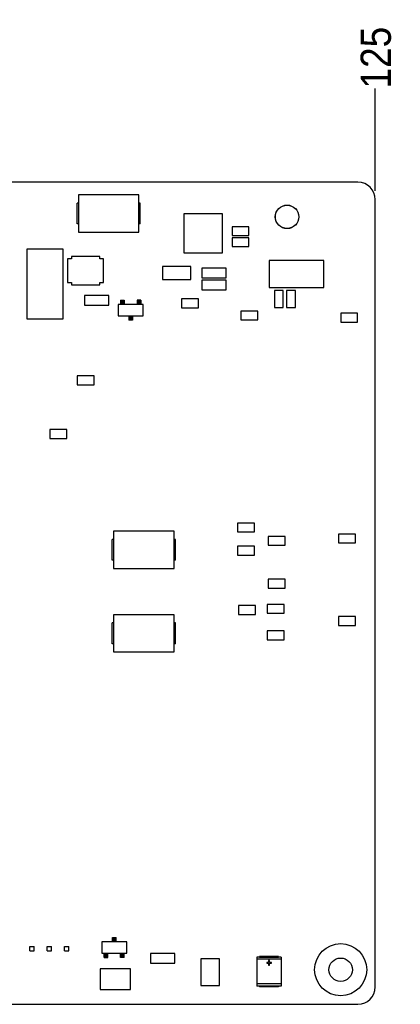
# Model space of a CAD drawing. Extents: x 25 to 408, y 76 to 219.
# Tile 21 of 21: x 364 to 408, y 98 to 212. Entities that reach past the tile are written whole.
import ezdxf

# ---------------------------------------------------------------- set-up
doc = ezdxf.new("R2010")
doc.units = 0
doc.layers.add('尺寸線', color=2, linetype='CONTINUOUS')
doc.layers.add('粗實線', color=7, linetype='CONTINUOUS')
doc.styles.add('SLDTEXTSTYLE0', font='GOTHIC.TTF', dxfattribs={"width": 0.913})
doc.dimstyles.new('SLDDIMSTYLE1', dxfattribs={"dimtxt": 3.5, "dimasz": 3.556, "dimexe": 0, "dimexo": 0.0625, "dimgap": 0.875, "dimtad": 0, "dimtih": 1, "dimtoh": 1, "dimrnd": 1e-09, "dimzin": 12, "dimtxsty": 'SLDTEXTSTYLE0', "dimblk1": 'NONE', "dimblk2": 'NONE', "dimsah": 1, "dimcen": 0.09, "dimazin": 3, "dimtfac": 1, "dimtofl": 0, "dimtmove": 0, "dimatfit": 3, "dimtolj": 1, "dimtzin": 12})

# ---------------------------------------------------------------- blocks, each defined once
blk = doc.blocks.new('_D_25')
at = {"layer": '尺寸線'}
blk.add_line((405.37, 192.43), (405.37, 204.26), dxfattribs=at)
at = {"layer": '尺寸線', "insert": (403.68, 204.26), "char_height": 3.5, "attachment_point": 1, "rotation": 90, "style": 'SLDTEXTSTYLE0'}
blk.add_mtext('125', dxfattribs=at)
blk = doc.blocks.new('_NONE')

msp = doc.modelspace()

# ---------------------------------------------------------------- linework, layer by layer
at = {"layer": '粗實線'}
for p, q in [((403.37, 193.426), (282.37, 193.426)), ((371.04, 191.957), (371.04, 187.657)), ((378.04, 191.957), (371.04, 191.957)), ((378.04, 187.657), (378.04, 191.957)), ((405.37, 100.426), (405.37, 191.426)), ((370.89, 188.607), (370.89, 191.007)), ((371.04, 191.007), (370.89, 191.007)), ((378.19, 191.007), (378.04, 191.007)), ((378.19, 188.607), (378.19, 191.007)), ((383.214, 189.769), (383.214, 185.273)), ((387.71, 189.769), (383.214, 189.769)), ((387.71, 185.273), (387.71, 189.769)), ((371.04, 188.607), (370.89, 188.607)), ((378.19, 188.607), (378.04, 188.607)), ((388.802, 188.283), (388.802, 187.267)), ((390.758, 188.283), (388.802, 188.283)), ((390.758, 187.267), (390.758, 188.283)), ((371.04, 187.657), (378.04, 187.657)), ((388.802, 187.267), (390.758, 187.267)), ((390.758, 187.013), (388.802, 187.013)), ((388.802, 187.013), (388.802, 185.997)), ((390.758, 185.997), (390.758, 187.013)), ((365.077, 185.698), (365.077, 177.66)), ((369.271, 185.698), (365.077, 185.698)), ((369.271, 177.66), (369.271, 185.698)), ((388.802, 185.997), (390.758, 185.997)), ((369.79, 184.584), (369.79, 181.821)), ((370.241, 184.584), (369.79, 184.584)), ((370.241, 184.83), (370.241, 184.584)), ((373.495, 184.83), (370.241, 184.83)), ((373.495, 184.584), (373.495, 184.83)), ((373.956, 184.584), (373.495, 184.584)), ((373.956, 181.821), (373.956, 184.584)), ((383.214, 185.273), (387.71, 185.273)), ((393.095, 184.372), (393.095, 181.272)), ((399.418, 184.372), (393.095, 184.372)), ((399.418, 181.272), (399.418, 184.372)), ((384.046, 183.701), (380.781, 183.701)), ((380.781, 183.701), (380.781, 182.197)), ((384.046, 182.197), (384.046, 183.701)), ((385.321, 183.501), (385.321, 182.397)), ((388.142, 183.501), (385.321, 183.501)), ((388.142, 182.397), (388.142, 183.501)), ((380.781, 182.197), (384.046, 182.197)), ((385.321, 182.397), (388.142, 182.397)), ((385.321, 182.104), (385.321, 181)), ((388.142, 182.104), (385.321, 182.104)), ((388.142, 181), (388.142, 182.104)), ((369.79, 181.821), (370.241, 181.821)), ((370.241, 181.821), (370.241, 181.576)), ((370.241, 181.576), (373.495, 181.576)), ((373.495, 181.576), (373.495, 181.821)), ((373.495, 181.821), (373.956, 181.821)), ((385.321, 181), (388.142, 181)), ((393.095, 181.272), (399.418, 181.272)), ((371.732, 180.326), (371.732, 179.222)), ((374.553, 180.326), (371.732, 180.326)), ((374.553, 179.222), (374.553, 180.326)), ((375.915, 179.781), (376.345, 179.781)), ((375.915, 179.781), (375.915, 179.631)), ((376.345, 179.781), (376.345, 179.631)), ((378.245, 179.781), (377.815, 179.781)), ((377.815, 179.781), (377.815, 179.631)), ((378.245, 179.781), (378.245, 179.631)), ((382.963, 179.934), (382.963, 178.918)), ((384.919, 179.934), (382.963, 179.934)), ((384.919, 178.918), (384.919, 179.934)), ((393.72, 180.912), (393.72, 178.956)), ((394.736, 180.912), (393.72, 180.912)), ((394.736, 178.956), (394.736, 180.912)), ((395.117, 180.912), (395.117, 178.956)), ((396.133, 180.912), (395.117, 180.912)), ((396.133, 178.956), (396.133, 180.912)), ((371.732, 179.222), (374.553, 179.222)), ((375.63, 179.281), (375.63, 177.981)), ((378.53, 179.281), (375.63, 179.281)), ((375.915, 179.631), (376.345, 179.631)), ((375.915, 179.631), (375.915, 179.601)), ((375.915, 179.601), (375.915, 179.451)), ((375.915, 179.601), (376.345, 179.601)), ((375.915, 179.451), (375.915, 179.281)), ((375.915, 179.451), (376.345, 179.451)), ((376.345, 179.631), (376.345, 179.601)), ((376.345, 179.601), (376.345, 179.451)), ((376.345, 179.451), (376.345, 179.281)), ((378.245, 179.631), (377.815, 179.631)), ((377.815, 179.631), (377.815, 179.601)), ((378.245, 179.601), (377.815, 179.601)), ((377.815, 179.601), (377.815, 179.451)), ((378.245, 179.451), (377.815, 179.451)), ((377.815, 179.451), (377.815, 179.281)), ((378.245, 179.631), (378.245, 179.601)), ((378.245, 179.601), (378.245, 179.451)), ((378.245, 179.451), (378.245, 179.281)), ((378.53, 177.981), (378.53, 179.281)), ((382.963, 178.918), (384.919, 178.918)), ((393.72, 178.956), (394.736, 178.956)), ((395.117, 178.956), (396.133, 178.956)), ((365.077, 177.66), (369.271, 177.66)), ((375.63, 177.981), (378.53, 177.981)), ((376.865, 177.981), (376.865, 177.811)), ((377.295, 177.811), (376.865, 177.811)), ((376.865, 177.811), (376.865, 177.661)), ((377.295, 177.661), (376.865, 177.661)), ((376.865, 177.661), (376.865, 177.631)), ((377.295, 177.631), (376.865, 177.631)), ((376.865, 177.631), (376.865, 177.481)), ((377.295, 177.981), (377.295, 177.811)), ((377.295, 177.811), (377.295, 177.661)), ((377.295, 177.661), (377.295, 177.631)), ((377.295, 177.631), (377.295, 177.481)), ((389.821, 178.537), (389.821, 177.521)), ((391.777, 178.537), (389.821, 178.537)), ((389.821, 177.521), (391.777, 177.521)), ((391.777, 177.521), (391.777, 178.537)), ((401.378, 178.283), (401.378, 177.267)), ((403.334, 178.283), (401.378, 178.283)), ((403.334, 177.267), (403.334, 178.283)), ((377.295, 177.481), (376.865, 177.481)), ((401.378, 177.267), (403.334, 177.267)), ((370.898, 171.044), (370.898, 170.028)), ((372.854, 171.044), (370.898, 171.044)), ((372.854, 170.028), (372.854, 171.044)), ((370.898, 170.028), (372.854, 170.028)), ((367.745, 164.839), (367.745, 163.823)), ((369.701, 164.839), (367.745, 164.839)), ((369.701, 163.823), (369.701, 164.839)), ((367.745, 163.823), (369.701, 163.823)), ((389.44, 154.026), (389.44, 153.01)), ((391.396, 154.026), (389.44, 154.026)), ((391.396, 153.01), (391.396, 154.026)), ((375.104, 153.095), (375.104, 148.795)), ((382.104, 153.095), (375.104, 153.095)), ((382.104, 148.795), (382.104, 153.095)), ((389.44, 153.01), (391.396, 153.01)), ((394.952, 152.502), (392.996, 152.502)), ((392.996, 152.502), (392.996, 151.486)), ((394.952, 151.486), (394.952, 152.502)), ((401.124, 152.756), (401.124, 151.74)), ((403.08, 152.756), (401.124, 152.756)), ((403.08, 151.74), (403.08, 152.756)), ((374.954, 149.745), (374.954, 152.145)), ((375.104, 152.145), (374.954, 152.145)), ((382.254, 152.145), (382.104, 152.145)), ((382.254, 149.745), (382.254, 152.145)), ((389.44, 151.359), (389.44, 150.343)), ((391.396, 151.359), (389.44, 151.359)), ((391.396, 150.343), (391.396, 151.359)), ((392.996, 151.486), (394.952, 151.486)), ((401.124, 151.74), (403.08, 151.74)), ((389.44, 150.343), (391.396, 150.343)), ((375.104, 149.745), (374.954, 149.745)), ((382.254, 149.745), (382.104, 149.745)), ((375.104, 148.795), (382.104, 148.795)), ((394.952, 147.549), (392.996, 147.549)), ((392.996, 147.549), (392.996, 146.533)), ((394.952, 146.533), (394.952, 147.549)), ((392.996, 146.533), (394.952, 146.533)), ((392.869, 144.628), (392.869, 143.612)), ((394.825, 144.628), (392.869, 144.628)), ((394.825, 143.612), (394.825, 144.628)), ((375.104, 143.443), (375.104, 139.143)), ((382.104, 143.443), (375.104, 143.443)), ((382.104, 139.143), (382.104, 143.443)), ((389.567, 144.501), (389.567, 143.485)), ((391.523, 144.501), (389.567, 144.501)), ((389.567, 143.485), (391.523, 143.485)), ((391.523, 143.485), (391.523, 144.501)), ((392.869, 143.612), (394.825, 143.612)), ((374.954, 140.093), (374.954, 142.493)), ((375.104, 142.493), (374.954, 142.493)), ((382.254, 142.493), (382.104, 142.493)), ((382.254, 140.093), (382.254, 142.493)), ((401.124, 143.231), (401.124, 142.215)), ((403.08, 143.231), (401.124, 143.231)), ((403.08, 142.215), (403.08, 143.231)), ((394.825, 141.58), (392.869, 141.58)), ((392.869, 141.58), (392.869, 140.564)), ((394.825, 140.564), (394.825, 141.58)), ((401.124, 142.215), (403.08, 142.215)), ((375.104, 140.093), (374.954, 140.093)), ((382.254, 140.093), (382.104, 140.093)), ((392.869, 140.564), (394.825, 140.564)), ((375.104, 139.143), (382.104, 139.143)), ((374.963, 106.154), (375.393, 106.154)), ((374.963, 106.004), (374.963, 106.154)), ((374.963, 106.004), (375.393, 106.004)), ((374.963, 105.974), (374.963, 106.004)), ((374.963, 105.824), (374.963, 105.974)), ((374.963, 105.974), (375.393, 105.974)), ((374.963, 105.654), (374.963, 105.824)), ((374.963, 105.824), (375.393, 105.824)), ((375.393, 106.004), (375.393, 106.154)), ((375.393, 105.974), (375.393, 106.004)), ((375.393, 105.824), (375.393, 105.974)), ((375.393, 105.654), (375.393, 105.824)), ((365.432, 104.594), (365.432, 105.094)), ((365.432, 105.094), (365.932, 105.094)), ((365.932, 104.594), (365.932, 105.094)), ((367.432, 104.594), (367.432, 105.094)), ((367.432, 105.094), (367.932, 105.094)), ((367.932, 104.594), (367.932, 105.094)), ((369.432, 104.594), (369.432, 105.094)), ((369.432, 105.094), (369.932, 105.094)), ((369.932, 104.594), (369.932, 105.094)), ((373.728, 105.654), (373.728, 104.354)), ((376.628, 105.654), (373.728, 105.654)), ((376.628, 104.354), (376.628, 105.654)), ((365.432, 104.594), (365.932, 104.594)), ((367.432, 104.594), (367.932, 104.594)), ((369.432, 104.594), (369.932, 104.594)), ((373.728, 104.354), (376.628, 104.354)), ((374.013, 104.184), (374.013, 104.354)), ((374.013, 104.184), (374.443, 104.184)), ((374.013, 104.034), (374.013, 104.184)), ((374.013, 104.034), (374.443, 104.034)), ((374.013, 104.004), (374.013, 104.034)), ((374.013, 104.004), (374.443, 104.004)), ((374.013, 103.854), (374.013, 104.004)), ((374.013, 103.854), (374.443, 103.854)), ((374.443, 104.184), (374.443, 104.354)), ((374.443, 104.034), (374.443, 104.184)), ((374.443, 104.004), (374.443, 104.034)), ((374.443, 103.854), (374.443, 104.004)), ((375.913, 104.184), (375.913, 104.354)), ((376.343, 104.184), (375.913, 104.184)), ((375.913, 104.034), (375.913, 104.184)), ((376.343, 104.034), (375.913, 104.034)), ((375.913, 104.004), (375.913, 104.034)), ((376.343, 104.004), (375.913, 104.004)), ((375.913, 103.854), (375.913, 104.004)), ((376.343, 103.854), (375.913, 103.854)), ((376.343, 104.184), (376.343, 104.354)), ((376.343, 104.034), (376.343, 104.184)), ((376.343, 104.004), (376.343, 104.034)), ((376.343, 103.854), (376.343, 104.004)), ((379.355, 104.286), (379.355, 103.182)), ((382.176, 104.286), (379.355, 104.286)), ((382.176, 103.182), (382.176, 104.286)), ((385.182, 103.688), (385.182, 100.615)), ((387.367, 103.688), (385.182, 103.688)), ((387.367, 100.615), (387.367, 103.688)), ((391.685, 103.885), (391.685, 103.637)), ((391.985, 103.885), (391.685, 103.885)), ((394.485, 103.637), (391.685, 103.637)), ((391.685, 103.637), (391.685, 100.782)), ((391.985, 103.96), (391.985, 103.883)), ((394.185, 103.96), (391.985, 103.96)), ((391.985, 103.883), (394.185, 103.883)), ((394.185, 103.96), (394.185, 103.883)), ((394.485, 103.885), (394.185, 103.885)), ((394.485, 103.885), (394.485, 103.637)), ((394.485, 103.637), (394.485, 100.782)), ((373.546, 102.523), (373.546, 100.119)), ((377.064, 102.523), (373.546, 102.523)), ((377.064, 100.119), (377.064, 102.523)), ((379.355, 103.182), (382.176, 103.182)), ((393.038, 103.256), (392.817, 103.256)), ((392.817, 103.256), (392.817, 103.164)), ((392.817, 103.164), (393.038, 103.164)), ((393.131, 103.477), (393.038, 103.477)), ((393.038, 103.477), (393.038, 103.256)), ((393.038, 103.164), (393.038, 102.943)), ((393.038, 102.943), (393.131, 102.943)), ((393.131, 103.256), (393.131, 103.477)), ((393.352, 103.256), (393.131, 103.256)), ((393.131, 102.943), (393.131, 103.164)), ((393.131, 103.164), (393.352, 103.164)), ((393.352, 103.164), (393.352, 103.256)), ((385.182, 100.615), (387.367, 100.615)), ((394.485, 100.782), (391.685, 100.782)), ((391.685, 100.782), (391.685, 100.535)), ((391.985, 100.535), (391.685, 100.535)), ((394.185, 100.537), (391.985, 100.537)), ((391.985, 100.537), (391.985, 100.46)), ((394.185, 100.46), (391.985, 100.46)), ((394.185, 100.537), (394.185, 100.46)), ((394.485, 100.535), (394.185, 100.535)), ((394.485, 100.782), (394.485, 100.535)), ((373.546, 100.119), (377.064, 100.119)), ((282.37, 98.426), (403.37, 98.426))]:
    msp.add_line(p, q, dxfattribs=at)
for centre, radius in [((395.17, 189.426), 1.359), ((395.17, 189.426), 1.35), ((401.37, 102.426), 3.01), ((401.37, 102.426), 1.35)]:
    msp.add_circle(centre, radius, dxfattribs=at)
for centre, start, end in [((403.37, 191.426), 0, 90), ((403.37, 100.426), 270, 0)]:
    msp.add_arc(centre, 2, start, end, dxfattribs=at)

# ---------------------------------------------------------------- dimensions: what is measured, and where the dimension line sits
at = {"layer": '尺寸線'}
dim = msp.add_ordinate_dim(feature_location=(405.37, 191.426), offset=(0, 12.834), dtype=1, origin=(280.37, 191.426), dimstyle='SLDDIMSTYLE1', dxfattribs=at)
dim.commit()
dim.dimension.update_dxf_attribs({"geometry": '_D_25', "text_midpoint": (405.37, 208.139)})

doc.saveas('drawing.dxf')
